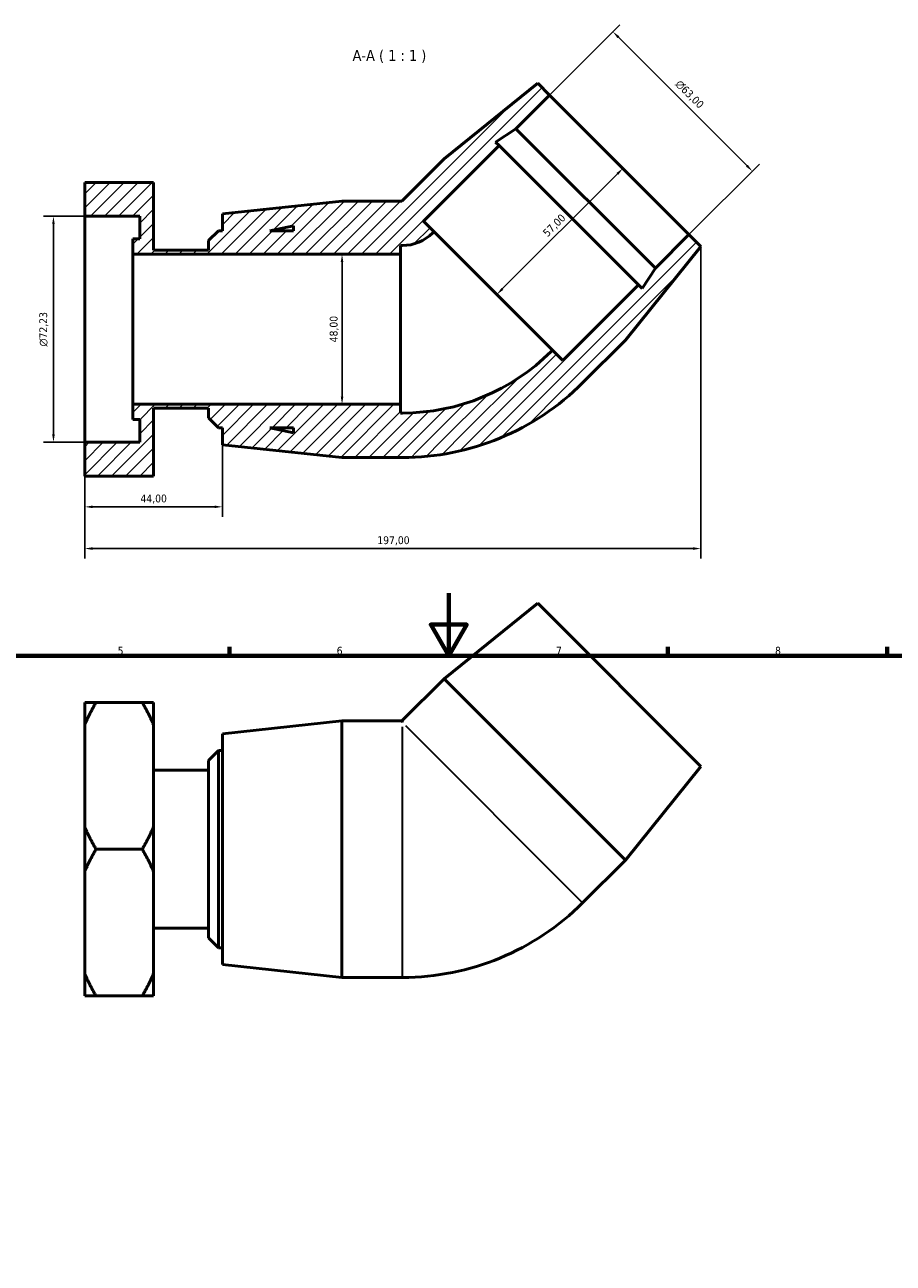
# Model space of a CAD drawing. Header units: millimetres. Extents: x 0 to 901, y -16 to 776.
# Tile 4 of 6: x 285 to 563, y 380 to 776. Entities that reach past the tile are written whole.
import ezdxf

# ---------------------------------------------------------------- set-up
doc = ezdxf.new("R2010")
doc.units = ezdxf.units.MM
for name, color, linetype, lineweight in [('Border (ISO)', 7, 'Continuous', 70), ('Dimension (ISO)', 7, 'Continuous', 25), ('Hatch (ISO)', 7, 'Continuous', 18), ('Symbol (ISO)', 7, 'Continuous', 25), ('Visible (ISO)', 7, 'Continuous', 50), ('Visible Narrow (ISO)', 7, 'Continuous', 35)]:
    doc.layers.add(name, color=color, linetype=linetype, lineweight=lineweight)
doc.styles.add('Label Text (ISO)', font='tahoma.ttf')
doc.styles.add('Note Text (ISO)', font='tahoma.ttf')
doc.dimstyles.new('Default (ISO)', dxfattribs={"dimtxt": 2.5, "dimasz": 2.5, "dimexe": 3.175, "dimexo": 0, "dimgap": 0.762, "dimtad": 1, "dimrnd": 1e-08, "dimzin": 0, "dimtxsty": 'Note Text (ISO)', "dimcen": 0.09, "dimdle": 10, "dimclrd": 256, "dimclre": 256, "dimclrt": 232, "dimazin": 0, "dimtfac": 1.40208, "dimtmove": 0, "dimatfit": 3, "dimfxl": 1, "dimtolj": 1, "dimtzin": 0, "dimlwd": -1, "dimlwe": -1, "dimarcsym": 0})

# ---------------------------------------------------------------- blocks, each defined once
blk = doc.blocks.new('Borders Default Border')
at = {"layer": 'Border (ISO)'}
for p, q in [((350.42, 574), (350.42, 576.9)), ((490.58, 574), (490.58, 576.9)), ((560.67, 574), (560.67, 576.9))]:
    blk.add_line(p, q, dxfattribs=at)
at = {"layer": 'Border (ISO)', "flags": 128}
for points in [[(420.5, 594), (420.5, 574), (414.73, 584), (426.27, 584), (420.5, 574)], [(20, 20), (20, 574), (821, 574), (821, 20), (20, 20)]]:
    blk.add_lwpolyline(points, dxfattribs=at)
at = {"layer": 'Border (ISO)', "color": 232, "true_color": 0xca0064, "char_height": 2.5, "attachment_point": 7, "style": 'Note Text (ISO)'}
for s, insert in [('5', (314.64, 574.35)), ('6', (384.66, 574.35)), ('7', (454.77, 574.4)), ('8', (524.81, 574.34))]:
    blk.add_mtext(s, dxfattribs=dict(at, insert=insert))
blk = doc.blocks.new('*D7')
at = {"layer": 'Defpoints', "color": 0, "transparency": 16777216}
for p in [(304.11, 714.52), (294.11, 642.29), (304.11, 642.29)]:
    blk.add_point(p, dxfattribs=at)
at = {"layer": 'Dimension (ISO)', "transparency": 16777216}
for p, q in [((304.11, 714.52), (290.93, 714.52)), ((294.11, 712.02), (294.11, 644.79)), ((304.11, 642.29), (290.93, 642.29))]:
    blk.add_line(p, q, dxfattribs=at)
for points in [[(293.69, 712.02), (294.52, 712.02), (294.11, 714.52)], [(293.69, 644.79), (294.52, 644.79), (294.11, 642.29)]]:
    blk.add_solid(points, dxfattribs=at)
at = {"layer": 'Dimension (ISO)', "color": 232, "true_color": 0xca0064, "transparency": 16777216, "insert": (289.58, 672.87), "char_height": 2.5, "attachment_point": 1, "rotation": 90, "style": 'Note Text (ISO)'}
blk.add_mtext('\\A1;\\fAIGDT|b0|i0;\\H2.5000;\\ln\\fTahoma|b0|i0;\\H2.5000;72,23', dxfattribs=at)
blk = doc.blocks.new('*D8')
at = {"layer": 'Defpoints', "color": 0, "transparency": 16777216}
for p in [(304.11, 642.29), (348.11, 641.5), (348.11, 621.63)]:
    blk.add_point(p, dxfattribs=at)
at = {"layer": 'Dimension (ISO)', "transparency": 16777216}
for p, q in [((304.11, 642.29), (304.11, 618.45)), ((348.11, 641.5), (348.11, 618.45)), ((306.61, 621.63), (345.61, 621.63))]:
    blk.add_line(p, q, dxfattribs=at)
for points in [[(306.61, 622.04), (306.61, 621.21), (304.11, 621.63)], [(345.61, 622.04), (345.61, 621.21), (348.11, 621.63)]]:
    blk.add_solid(points, dxfattribs=at)
at = {"layer": 'Dimension (ISO)', "color": 232, "true_color": 0xca0064, "transparency": 16777216, "insert": (321.93, 625.56), "char_height": 2.5, "attachment_point": 1, "style": 'Note Text (ISO)'}
blk.add_mtext('\\A1;44,00', dxfattribs=at)
blk = doc.blocks.new('*D9')
at = {"layer": 'Defpoints', "color": 0, "transparency": 16777216}
for p in [(386.38, 702.4), (386.38, 654.4), (386.38, 654.4)]:
    blk.add_point(p, dxfattribs=at)
at = {"layer": 'Dimension (ISO)', "transparency": 16777216}
blk.add_line((386.38, 699.9), (386.38, 656.9), dxfattribs=at)
for points in [[(385.96, 699.9), (386.79, 699.9), (386.38, 702.4)], [(385.96, 656.9), (386.79, 656.9), (386.38, 654.4)]]:
    blk.add_solid(points, dxfattribs=at)
at = {"layer": 'Dimension (ISO)', "color": 232, "true_color": 0xca0064, "transparency": 16777216, "insert": (382.44, 674.23), "char_height": 2.5, "attachment_point": 1, "rotation": 90, "style": 'Note Text (ISO)'}
blk.add_mtext('\\A1;48,00', dxfattribs=at)
blk = doc.blocks.new('*D10')
at = {"layer": 'Defpoints', "color": 0, "transparency": 16777216}
for p in [(473, 773.5), (452.74, 753.24), (497.29, 708.7)]:
    blk.add_point(p, dxfattribs=at)
at = {"layer": 'Dimension (ISO)', "transparency": 16777216}
for p, q in [((452.74, 753.24), (475.24, 775.74)), ((515.78, 730.72), (474.76, 771.73)), ((497.29, 708.7), (519.79, 731.2))]:
    blk.add_line(p, q, dxfattribs=at)
for points in [[(475.06, 772.03), (474.47, 771.44), (473, 773.5)], [(516.07, 731.01), (515.48, 730.42), (517.54, 728.95)]]:
    blk.add_solid(points, dxfattribs=at)
at = {"layer": 'Dimension (ISO)', "color": 232, "true_color": 0xca0064, "transparency": 16777216, "insert": (494.54, 758.35), "char_height": 2.5, "attachment_point": 1, "rotation": 315, "style": 'Note Text (ISO)'}
blk.add_mtext('\\A1;\\fAIGDT|b0|i0;\\H2.5000;\\ln\\fTahoma|b0|i0;\\H2.5000;63,00', dxfattribs=at)
blk = doc.blocks.new('*D11')
at = {"layer": 'Defpoints', "color": 0, "transparency": 16777216}
for p in [(501.11, 704.88), (304.11, 642.29), (304.11, 608.29)]:
    blk.add_point(p, dxfattribs=at)
at = {"layer": 'Dimension (ISO)', "transparency": 16777216}
for p, q in [((501.11, 704.88), (501.11, 605.11)), ((304.11, 642.29), (304.11, 605.11)), ((498.61, 608.29), (306.61, 608.29))]:
    blk.add_line(p, q, dxfattribs=at)
for points in [[(306.61, 608.71), (306.61, 607.87), (304.11, 608.29)], [(498.61, 608.71), (498.61, 607.87), (501.11, 608.29)]]:
    blk.add_solid(points, dxfattribs=at)
at = {"layer": 'Dimension (ISO)', "color": 232, "true_color": 0xca0064, "transparency": 16777216, "insert": (397.65, 612.22), "char_height": 2.5, "attachment_point": 1, "style": 'Note Text (ISO)'}
blk.add_mtext('\\A1;197,00', dxfattribs=at)
blk = doc.blocks.new('*D12')
at = {"layer": 'Defpoints', "color": 0, "transparency": 16777216}
for p in [(475.01, 730.97), (476.16, 729.82), (434.71, 690.66)]:
    blk.add_point(p, dxfattribs=at)
at = {"layer": 'Dimension (ISO)', "transparency": 16777216}
blk.add_line((437.62, 691.29), (474.39, 728.06), dxfattribs=at)
for points in [[(474.1, 728.35), (474.69, 727.76), (476.16, 729.82)], [(437.33, 691.58), (437.92, 690.99), (435.85, 689.52)]]:
    blk.add_solid(points, dxfattribs=at)
at = {"layer": 'Dimension (ISO)', "color": 232, "true_color": 0xca0064, "transparency": 16777216, "insert": (450.32, 709.55), "char_height": 2.5, "attachment_point": 1, "rotation": 45, "style": 'Note Text (ISO)'}
blk.add_mtext('\\A1;57,00', dxfattribs=at)

msp = doc.modelspace()

# ---------------------------------------------------------------- hatches: boundary and pattern name
at = {"layer": 'Hatch (ISO)'}
h = msp.add_hatch(dxfattribs=at)
h.set_pattern_fill('ANSI31', color=256, scale=25.4, style=0)
h.set_pattern_definition([(45, (0, 0), (-2.245064, 2.245064), [])])
edge = h.paths.add_edge_path()
edge.add_ellipse((405.675, 718.89), major_axis=(47.562, -47.562), ratio=1, start_angle=315, end_angle=360)
edge.add_line((453.238, 671.328), (453.641, 671.731))
edge.add_line((453.641, 671.731), (456.982, 668.39))
edge.add_line((456.982, 668.39), (481.165, 692.573))
edge.add_line((481.165, 692.573), (482.307, 691.431))
edge.add_line((482.307, 691.431), (486.539, 697.947))
edge.add_line((486.539, 697.947), (497.287, 708.695))
edge.add_line((497.287, 708.695), (501.105, 704.877))
edge.add_line((501.105, 704.877), (476.958, 674.931))
edge.add_line((476.958, 674.931), (463.296, 661.269))
edge.add_ellipse((405.675, 718.89), major_axis=(0, -81.488), ratio=1, start_angle=0, end_angle=45, ccw=False)
edge.add_line((405.675, 637.402), (386.355, 637.402))
edge.add_line((386.355, 637.402), (348.105, 641.502))
edge.add_line((348.105, 641.502), (348.105, 646.902))
edge.add_line((348.105, 646.902), (346.855, 646.902))
edge.add_line((346.855, 646.902), (343.705, 650.052))
edge.add_line((343.705, 650.052), (343.705, 653.123))
edge.add_line((343.705, 653.123), (326.105, 653.123))
edge.add_line((326.105, 653.123), (326.105, 631.49))
edge.add_line((326.105, 631.49), (304.105, 631.49))
edge.add_line((304.105, 631.49), (304.105, 642.289))
edge.add_line((304.105, 642.289), (321.705, 642.289))
edge.add_line((321.705, 642.289), (321.705, 649.512))
edge.add_line((321.705, 649.512), (319.505, 649.512))
edge.add_line((319.505, 649.512), (319.505, 654.402))
edge.add_line((319.505, 654.402), (405.105, 654.402))
edge.add_line((405.105, 654.402), (405.105, 651.627))
edge.add_line((405.105, 651.627), (405.675, 651.627))
h.paths.add_polyline_path([(370.905, 645.287), (363.305, 646.902), (370.905, 646.902)], flags=0)
edge = h.paths.add_edge_path()
edge.add_line((418.975, 732.913), (405.464, 719.402))
edge.add_line((405.464, 719.402), (386.355, 719.402))
edge.add_line((386.355, 719.402), (348.105, 715.302))
edge.add_line((348.105, 715.302), (348.105, 709.902))
edge.add_line((348.105, 709.902), (346.855, 709.902))
edge.add_line((346.855, 709.902), (343.705, 706.752))
edge.add_line((343.705, 706.752), (343.705, 703.681))
edge.add_line((343.705, 703.681), (326.105, 703.681))
edge.add_line((326.105, 703.681), (326.105, 725.314))
edge.add_line((326.105, 725.314), (304.105, 725.314))
edge.add_line((304.105, 725.314), (304.105, 714.515))
edge.add_line((304.105, 714.515), (321.705, 714.515))
edge.add_line((321.705, 714.515), (321.705, 707.292))
edge.add_line((321.705, 707.292), (319.505, 707.292))
edge.add_line((319.505, 707.292), (319.505, 702.402))
edge.add_line((319.505, 702.402), (405.105, 702.402))
edge.add_line((405.105, 702.402), (405.105, 705.177))
edge.add_line((405.105, 705.177), (405.675, 705.177))
edge.add_ellipse((405.675, 718.89), major_axis=(0, -13.713), ratio=1, start_angle=0, end_angle=45)
edge.add_line((415.372, 709.194), (415.775, 709.597))
edge.add_line((415.775, 709.597), (412.434, 712.938))
edge.add_line((412.434, 712.938), (436.617, 737.121))
edge.add_line((436.617, 737.121), (435.475, 738.263))
edge.add_line((435.475, 738.263), (441.991, 742.495))
edge.add_line((441.991, 742.495), (452.739, 753.243))
edge.add_line((452.739, 753.243), (448.921, 757.061))
edge.add_line((448.921, 757.061), (418.975, 732.913))
h.paths.add_polyline_path([(363.305, 709.902), (370.905, 711.517), (370.905, 709.902)], flags=0)

# ---------------------------------------------------------------- linework, layer by layer
at = {"layer": 'Visible (ISO)'}
for p, q in [((448.921, 757.061), (418.975, 732.913)), ((452.739, 753.243), (448.921, 757.061)), ((441.991, 742.495), (452.739, 753.243)), ((452.739, 753.243), (497.287, 708.695)), ((435.475, 738.263), (441.991, 742.495)), ((441.991, 742.495), (486.539, 697.947)), ((412.434, 712.938), (436.617, 737.121)), ((436.617, 737.121), (435.475, 738.263)), ((436.617, 737.121), (481.165, 692.573)), ((418.975, 732.913), (405.464, 719.402)), ((326.105, 725.314), (304.105, 725.314)), ((304.105, 725.314), (304.105, 714.515)), ((326.105, 703.681), (326.105, 725.314)), ((386.355, 719.402), (348.105, 715.302)), ((405.464, 719.402), (386.355, 719.402)), ((304.105, 714.515), (321.705, 714.515)), ((304.105, 642.289), (304.105, 714.515)), ((321.705, 714.515), (321.705, 707.292)), ((348.105, 715.302), (348.105, 709.902)), ((415.775, 709.597), (412.434, 712.938)), ((346.855, 709.902), (343.705, 706.752)), ((348.105, 709.902), (346.855, 709.902)), ((363.305, 709.902), (370.905, 711.517)), ((370.905, 709.902), (363.305, 709.902)), ((370.905, 711.517), (370.905, 709.902)), ((415.372, 709.194), (415.775, 709.597)), ((453.641, 671.731), (415.775, 709.597)), ((321.705, 707.292), (319.505, 707.292)), ((319.505, 707.292), (319.505, 702.402)), ((343.705, 706.752), (343.705, 703.681)), ((405.105, 702.402), (405.105, 705.177)), ((405.105, 705.177), (405.675, 705.177)), ((476.958, 674.931), (501.105, 704.877)), ((497.287, 708.695), (486.539, 697.947)), ((501.105, 704.877), (497.287, 708.695)), ((319.505, 702.402), (405.105, 702.402)), ((319.505, 654.402), (319.505, 702.402)), ((343.705, 703.681), (326.105, 703.681)), ((405.105, 654.402), (405.105, 702.402)), ((486.539, 697.947), (482.307, 691.431)), ((481.165, 692.573), (456.982, 668.39)), ((482.307, 691.431), (481.165, 692.573)), ((463.296, 661.269), (476.958, 674.931)), ((453.641, 671.731), (453.238, 671.328)), ((456.982, 668.39), (453.641, 671.731)), ((405.105, 654.402), (319.505, 654.402)), ((319.505, 654.402), (319.505, 649.512)), ((405.105, 651.627), (405.105, 654.402)), ((319.505, 649.512), (321.705, 649.512)), ((321.705, 649.512), (321.705, 642.289)), ((326.105, 631.49), (326.105, 653.123)), ((326.105, 653.123), (343.705, 653.123)), ((343.705, 653.123), (343.705, 650.052)), ((343.705, 650.052), (346.855, 646.902)), ((405.675, 651.627), (405.105, 651.627)), ((346.855, 646.902), (348.105, 646.902)), ((348.105, 646.902), (348.105, 641.502)), ((370.905, 645.287), (363.305, 646.902)), ((363.305, 646.902), (370.905, 646.902)), ((370.905, 646.902), (370.905, 645.287)), ((321.705, 642.289), (304.105, 642.289)), ((304.105, 642.289), (304.105, 631.49)), ((348.105, 641.502), (386.355, 637.402)), ((386.355, 637.402), (405.675, 637.402)), ((304.105, 631.49), (326.105, 631.49)), ((448.921, 590.845), (418.975, 566.697)), ((448.921, 590.845), (501.105, 538.661)), ((418.975, 566.697), (405.464, 553.186)), ((418.975, 566.697), (476.958, 508.715)), ((304.105, 551.968), (304.105, 559.098)), ((307.717, 559.098), (322.494, 559.098)), ((326.105, 559.098), (326.105, 551.968)), ((304.105, 519.316), (304.105, 551.968)), ((326.105, 551.968), (326.105, 519.316)), ((348.105, 549.086), (386.355, 553.186)), ((386.355, 471.186), (386.355, 553.186)), ((386.355, 553.186), (405.464, 553.186)), ((405.464, 553.186), (405.675, 552.674)), ((348.105, 475.286), (348.105, 549.086)), ((343.705, 540.536), (346.855, 543.686)), ((346.855, 543.686), (346.855, 480.686)), ((346.855, 543.686), (348.105, 543.686)), ((343.705, 483.836), (343.705, 540.536)), ((501.105, 538.661), (476.958, 508.715)), ((326.105, 537.465), (343.705, 537.465)), ((304.105, 505.056), (304.105, 519.316)), ((326.105, 519.316), (326.105, 505.056)), ((322.494, 512.186), (307.717, 512.186)), ((476.958, 508.715), (463.296, 495.053)), ((304.105, 472.404), (304.105, 505.056)), ((326.105, 505.056), (326.105, 472.404)), ((326.105, 486.907), (343.705, 486.907)), ((343.705, 483.836), (346.855, 480.686)), ((346.855, 480.686), (348.105, 480.686)), ((348.105, 475.286), (386.355, 471.186)), ((304.105, 465.274), (304.105, 472.404)), ((326.105, 472.404), (326.105, 465.274)), ((386.355, 471.186), (405.675, 471.186)), ((322.494, 465.274), (307.717, 465.274))]:
    msp.add_line(p, q, dxfattribs=at)
for centre, radius in [((405.675, 718.89), 13.713), ((405.675, 718.89), 67.263), ((405.675, 718.89), 81.488), ((405.675, 552.674), 81.488)]:
    msp.add_arc(centre, radius, 270, 315, dxfattribs=at)
for points in [[(304.105, 551.968), (305.587, 555.41), (307.717, 559.098)], [(307.717, 559.098), (305.587, 559.098), (304.105, 559.098)], [(322.494, 559.098), (324.623, 555.41), (326.105, 551.968)], [(326.105, 559.098), (324.623, 559.098), (322.494, 559.098)], [(307.717, 512.186), (305.587, 515.874), (304.105, 519.316)], [(326.105, 519.316), (324.623, 515.874), (322.494, 512.186)], [(304.105, 505.056), (305.587, 508.498), (307.717, 512.186)], [(322.494, 512.186), (324.623, 508.498), (326.105, 505.056)], [(307.717, 465.274), (305.587, 468.962), (304.105, 472.404)], [(326.105, 472.404), (324.623, 468.962), (322.494, 465.274)], [(304.105, 465.274), (305.587, 465.274), (307.717, 465.274)], [(322.494, 465.274), (324.623, 465.274), (326.105, 465.274)]]:
    msp.add_rational_spline(points, [1, 1.00310458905, 1], degree=2, dxfattribs=at)
at = {"layer": 'Visible Narrow (ISO)'}
for p, q in [((405.675, 471.641), (405.675, 551.265)), ((406.672, 551.678), (462.975, 495.375))]:
    msp.add_line(p, q, dxfattribs=at)

# ---------------------------------------------------------------- block references
msp.add_blockref('Borders Default Border', (0, 0))

# ---------------------------------------------------------------- texts
at = {"layer": 'Symbol (ISO)', "insert": (389.743, 763.561), "char_height": 3.5, "attachment_point": 7, "style": 'Label Text (ISO)'}
msp.add_mtext('A-A ( 1 : 1 )', dxfattribs=at)

# ---------------------------------------------------------------- dimensions: what is measured, and where the dimension line sits
at = {"layer": 'Dimension (ISO)'}
for base, p1, p2, angle, picture, middle in [((472.995, 773.499), (497.287, 708.695), (452.739, 753.243), 315, '*D10', (495.269, 751.225)), ((294.105, 642.289), (304.105, 714.515), (304.105, 642.289), 90, '*D7', (294.105, 678.402))]:
    dim = msp.add_linear_dim(base=base, p1=p1, p2=p2, angle=angle, text='\\fAIGDT|b0|i0;\\H2.5000;\\ln\\fTahoma|b0|i0;\\H2.5000;<>', dimstyle='Default (ISO)', override={"dimdec": 2, "dimtp": 0, "dimtm": 0, "dimtdec": 2, "dimtofl": 0, "dimatfit": 1}, dxfattribs=at)
    dim.commit()
    dim.dimension.update_dxf_attribs({"geometry": picture, "text_midpoint": middle, "dimtype": 160})
for base, p1, p2, angle, override, picture, middle in [((476.158, 729.824), (434.708, 690.664), (475.013, 730.969), 225, {"dimdec": 2, "dimse1": 1, "dimse2": 1, "dimtp": 0, "dimtm": 0, "dimtdec": 2, "dimtofl": 0, "dimatfit": 1}, '*D12', (456.006, 709.671)), ((304.105, 608.289), (501.105, 704.877), (304.105, 642.289), 180, {"dimdec": 2, "dimtp": 0, "dimtm": 0, "dimtdec": 2, "dimtofl": 0, "dimatfit": 1}, '*D11', (402.605, 608.289)), ((386.376, 654.402), (386.376, 702.402), (386.376, 654.402), 270, {"dimdec": 2, "dimse1": 1, "dimse2": 1, "dimtp": 0, "dimtm": 0, "dimtdec": 2, "dimtofl": 0, "dimatfit": 1}, '*D9', (386.376, 678.402)), ((348.105, 621.627), (304.105, 642.289), (348.105, 641.502), 180, {"dimdec": 2, "dimtp": 0, "dimtm": 0, "dimtdec": 2, "dimtofl": 0, "dimatfit": 1}, '*D8', (326.105, 621.627))]:
    dim = msp.add_linear_dim(base=base, p1=p1, p2=p2, angle=angle, dimstyle='Default (ISO)', override=override, dxfattribs=at)
    dim.commit()
    dim.dimension.update_dxf_attribs({"geometry": picture, "text_midpoint": middle, "dimtype": 160})

doc.saveas('drawing.dxf')
